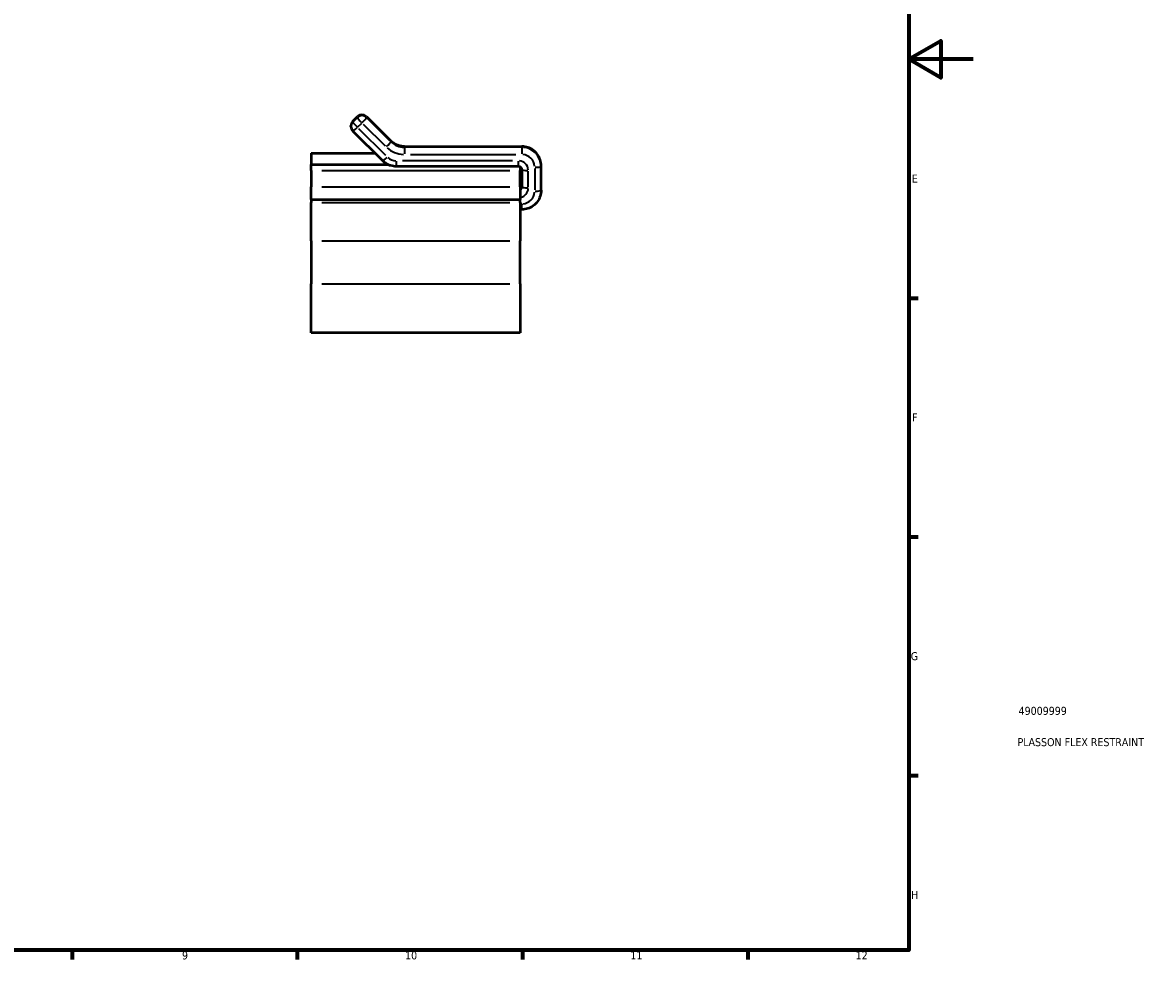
# Model space of a CAD drawing. Header units: millimetres. Extents: x 0 to 897, y 0 to 594.
# Tile 3 of 4: x 545 to 897, y 17 to 308. Entities that reach past the tile are written whole.
import ezdxf

# ---------------------------------------------------------------- set-up
doc = ezdxf.new("R2010")
doc.units = ezdxf.units.MM
for name, color, linetype, lineweight in [('Border (ISO)', 7, 'Continuous', 70), ('Title (ISO)', 7, 'Continuous', 50), ('Visible (ISO)', 7, 'Continuous', 50), ('Visible Narrow (ISO)', 7, 'Continuous', 35)]:
    doc.layers.add(name, color=color, linetype=linetype, lineweight=lineweight)
doc.styles.add('Note Text (ISO)', font='tahoma.ttf')

# ---------------------------------------------------------------- blocks, each defined once
blk = doc.blocks.new('Borders Default Border')
at = {"layer": 'Border (ISO)'}
for p, q in [((821, 222.75), (823.9, 222.75)), ((821, 148.5), (823.9, 148.5)), ((821, 74.25), (823.9, 74.25)), ((560.67, 20), (560.67, 17.1)), ((630.75, 20), (630.75, 17.1)), ((700.83, 20), (700.83, 17.1)), ((770.92, 20), (770.92, 17.1))]:
    blk.add_line(p, q, dxfattribs=at)
at = {"layer": 'Border (ISO)', "flags": 128}
for points in [[(20, 20), (20, 574), (821, 574), (821, 20), (20, 20)], [(841, 297), (821, 297), (831, 302.77), (831, 291.23), (821, 297)]]:
    blk.add_lwpolyline(points, dxfattribs=at)
at = {"layer": 'Border (ISO)', "color": 232, "true_color": 0xca0064, "char_height": 2.5, "attachment_point": 7, "style": 'Note Text (ISO)'}
for s, insert in [('E', (821.94, 258.63)), ('F', (822, 184.38)), ('G', (821.61, 110.08)), ('H', (821.74, 35.88)), ('9', (594.88, 17.05)), ('10', (664.29, 17.05)), ('11', (734.37, 17.1)), ('12', (804.46, 17.1))]:
    blk.add_mtext(s, dxfattribs=dict(at, insert=insert))
blk = doc.blocks.new('Title Blocks ISO')
at = {"layer": 'Title (ISO)', "color": 232, "true_color": 0xca0064, "style": 'Note Text (ISO)'}
for tag, p in [('PART_NUMBER_001', (34.16, 73.14)), ('DESCRIPTION_001', (33.84, 63.4))]:
    blk.add_attdef(tag, p, '', height=2.5, dxfattribs=at)

msp = doc.modelspace()

# ---------------------------------------------------------------- linework, layer by layer
at = {"layer": 'Visible (ISO)'}
for p, q in [((648.04, 277.735), (649.455, 279.139)), ((652.272, 279.139), (659.858, 271.609)), ((647.449, 276.073), (647.449, 276.315)), ((657.383, 265.379), (648.04, 274.654)), ((635.121, 267.826), (635.121, 264.292)), ((635.121, 267.826), (654.919, 267.826)), ((664.106, 269.863), (700.621, 269.863)), ((635.121, 264.292), (635.121, 264.244)), ((635.121, 264.292), (658.886, 264.292)), ((635.121, 262.352), (635.121, 264.244)), ((706.621, 263.651), (706.621, 263.893)), ((635.121, 262.352), (635.121, 257.359)), ((699.621, 263.636), (661.621, 263.636)), ((700.121, 263.505), (700.121, 262.352)), ((700.121, 257.359), (700.121, 262.352)), ((700.621, 262.658), (700.621, 257.234)), ((706.621, 256.242), (706.621, 263.651)), ((635.121, 253.377), (635.121, 257.359)), ((700.121, 257.359), (700.121, 253.377)), ((635.121, 253.377), (635.121, 252.453)), ((635.121, 253.377), (700.121, 253.377)), ((700.121, 252.453), (700.121, 253.377)), ((635.121, 240.543), (635.121, 252.453)), ((700.121, 252.453), (700.121, 240.543)), ((700.621, 250.271), (700.121, 250.271)), ((635.121, 240.543), (635.121, 227.201)), ((700.121, 227.201), (700.121, 240.543)), ((635.121, 211.927), (635.121, 227.201)), ((700.121, 227.201), (700.121, 211.927)), ((700.121, 211.927), (635.121, 211.927))]:
    msp.add_line(p, q, dxfattribs=at)
for centre, start, end in [((650.863, 277.719), 45.2118, 134.7882), ((649.449, 276.315), 134.7882, 180), ((649.449, 276.073), 180, 225.2118)]:
    msp.add_arc(centre, 2, start, end, dxfattribs=at)
for points, knots in [([(664.106, 269.863), (663.791, 269.863), (663.476, 269.888), (662.854, 269.986), (662.547, 270.059), (661.949, 270.252), (661.657, 270.372), (661.097, 270.655), (660.828, 270.819), (660.32, 271.186), (660.08, 271.389), (659.858, 271.609)], [1.57079633, 1.57079633, 1.57079633, 1.57079633, 1.72787596, 1.72787596, 1.88495559, 1.88495559, 2.04203522, 2.04203522, 2.19911486, 2.19911486, 2.35619449, 2.35619449, 2.35619449, 2.35619449]), ([(706.621, 263.893), (706.621, 264.52), (706.521, 265.146), (706.131, 266.338), (705.841, 266.902), (705.101, 267.914), (704.65, 268.361), (703.634, 269.094), (703.067, 269.38), (701.874, 269.765), (701.248, 269.863), (700.621, 269.863)], [0, 0, 0, 0, 0.3141593, 0.3141593, 0.6283185, 0.6283185, 0.9424778, 0.9424778, 1.2566371, 1.2566371, 1.5707963, 1.5707963, 1.5707963, 1.5707963]), ([(661.621, 263.636), (661.307, 263.636), (660.994, 263.66), (660.375, 263.758), (660.069, 263.831), (659.473, 264.023), (659.182, 264.143), (658.623, 264.425), (658.354, 264.589), (657.846, 264.955), (657.606, 265.159), (657.383, 265.379)], [1.57079633, 1.57079633, 1.57079633, 1.57079633, 1.72787596, 1.72787596, 1.88495559, 1.88495559, 2.04203522, 2.04203522, 2.19911486, 2.19911486, 2.35619449, 2.35619449, 2.35619449, 2.35619449]), ([(700.621, 262.658), (700.621, 262.759), (700.605, 262.86), (700.542, 263.052), (700.495, 263.144), (700.373, 263.31), (700.299, 263.384), (700.13, 263.506), (700.035, 263.554), (699.836, 263.618), (699.733, 263.635), (699.626, 263.636), (699.624, 263.636), (699.621, 263.636)], [0, 0, 0, 0, 0.3141593, 0.3141593, 0.6283185, 0.6283185, 0.9424778, 0.9424778, 1.2566371, 1.2566371, 1.5627815, 1.5627815, 1.5707963, 1.5707963, 1.5707963, 1.5707963]), ([(700.621, 257.477), (700.621, 257.376), (700.605, 257.275), (700.542, 257.082), (700.495, 256.99), (700.373, 256.825), (700.299, 256.751), (700.184, 256.668), (700.153, 256.648), (700.121, 256.63)], [6.2831853, 6.2831853, 6.2831853, 6.2831853, 6.5973446, 6.5973446, 6.9115038, 6.9115038, 7.2256631, 7.2256631, 7.3367432, 7.3367432, 7.3367432, 7.3367432]), ([(706.621, 256.242), (706.621, 255.615), (706.521, 254.988), (706.131, 253.797), (705.841, 253.232), (705.101, 252.221), (704.65, 251.774), (703.634, 251.041), (703.067, 250.754), (701.874, 250.37), (701.248, 250.271), (700.621, 250.271)], [0, 0, 0, 0, 0.3141593, 0.3141593, 0.6283185, 0.6283185, 0.9424778, 0.9424778, 1.2566371, 1.2566371, 1.5707963, 1.5707963, 1.5707963, 1.5707963])]:
    msp.add_open_spline(points, degree=3, knots=knots, dxfattribs=at)
at = {"layer": 'Visible Narrow (ISO)'}
for p, q in [((648.106, 277.789), (649.379, 279.053)), ((649.379, 278.811), (648.106, 277.547)), ((649.449, 279.111), (649.449, 278.893)), ((652.278, 278.893), (652.278, 279.111)), ((652.657, 278.747), (659.484, 271.97)), ((659.484, 271.727), (652.657, 278.504)), ((648.035, 277.489), (648.035, 277.707)), ((649.52, 275.901), (650.793, 277.164)), ((658.325, 267.02), (649.916, 275.367)), ((651.243, 276.858), (658.07, 270.081)), ((659.863, 271.581), (659.863, 271.363)), ((664.106, 269.85), (664.106, 269.863)), ((664.106, 269.619), (664.106, 269.837)), ((664.106, 269.581), (664.106, 267.535)), ((665.932, 269.849), (698.795, 269.849)), ((698.795, 269.606), (665.932, 269.606)), ((665.932, 267.379), (698.795, 267.379)), ((700.621, 269.85), (700.621, 269.863)), ((700.621, 269.837), (700.621, 269.619)), ((700.621, 269.581), (700.621, 267.535)), ((636.314, 264.244), (657.79, 264.244)), ((661.621, 263.641), (661.621, 265.251)), ((697.721, 265.394), (663.521, 265.394)), ((699.621, 263.641), (699.621, 265.251)), ((638.371, 262.352), (696.871, 262.352)), ((702.621, 257.263), (702.621, 262.145)), ((704.621, 263.038), (704.621, 256.37)), ((638.371, 257.359), (696.871, 257.359)), ((638.371, 252.453), (696.871, 252.453)), ((700.596, 252.029), (700.146, 252.029)), ((700.621, 250.276), (700.621, 251.886)), ((638.371, 240.543), (696.871, 240.543)), ((638.371, 227.201), (696.871, 227.201))]:
    msp.add_line(p, q, dxfattribs=at)
for centre, major_axis, ratio, start_param, end_param in [((650.863, 277.719), (-1.409, 1.419), 0.0856668, 0.0043045, 0.0817848), ((650.863, 277.477), (-1.409, 1.419), 0.0856668, 0.164629, 1.5783457), ((650.863, 277.719), (2, 0), 0.9926341, 0.863938, 2.2776547), ((650.863, 277.477), (-2, 0), 0.9926341, 4.0055306, 5.4192473), ((650.863, 277.477), (1.409, 1.419), 0.0856668, 4.7048396, 6.1185563), ((650.863, 277.719), (1.409, 1.419), 0.0856668, 6.2014006, 6.2788808), ((649.449, 276.315), (-2, 0), 0.9926341, 5.5370571, 6.2439154), ((649.449, 276.073), (-2, 0), 0.9926341, 5.5370571, 6.2439154), ((649.449, 276.315), (-1.409, 1.419), 0.0856668, 0.0043045, 0.0817848), ((649.449, 276.073), (-1.409, 1.419), 0.0856668, 0.164629, 1.5783457), ((649.449, 276.073), (-1.409, -1.419), 0.0856668, 0.0742354, 1.4104718), ((658.449, 269.947), (1.409, 1.419), 0.0856668, 4.7048396, 6.1185563), ((658.449, 270.189), (1.409, 1.419), 0.0856668, 6.2014006, 6.2788808), ((664.106, 275.805), (6, 0), 0.9926341, 3.9662607, 4.6731191), ((664.106, 275.562), (-6, 0), 0.9926341, 0.8246681, 1.5315264), ((664.106, 275.32), (8, 0), 0.9926341, 3.9662607, 4.6731191), ((700.621, 263.893), (6, 0), 0.9926341, 0.0785398, 1.4922565), ((700.621, 263.651), (6, 0), 0.9926341, 0.0785398, 1.4922565), ((658.792, 266.799), (-1.409, -1.419), 0.0856668, 0.0742354, 1.4104718), ((661.621, 269.364), (-4, 0), 0.9926341, 0.8246681, 1.5315264), ((699.621, 262.416), (3, 0), 0.9926341, 0.0785398, 1.4922565), ((700.621, 263.408), (4, 0), 0.9926341, 0.0785398, 1.4922565), ((702.621, 262.658), (-2, 0), 0.1211512, 0.0785398, 1.4922565), ((704.621, 263.651), (2, 0), 0.1211512, 4.7909288, 6.2046455), ((699.621, 257.477), (1, 0), 0.9926341, 5.2883476, 6.2308254), ((699.621, 257.234), (1, 0), 0.9926341, 5.2883476, 6.2308254), ((702.621, 257.234), (-2, 0), 0.1211512, 0.0785398, 1.4922565), ((699.621, 256.992), (3, 0), 0.9926341, 4.9500045, 6.2130179), ((700.621, 255.999), (4, 0), 0.9926341, 4.7909288, 6.2046455), ((704.621, 256.242), (2, 0), 0.1211512, 4.7909288, 6.2046455)]:
    msp.add_ellipse(centre, major_axis=major_axis, ratio=ratio, start_param=start_param, end_param=end_param, dxfattribs=at)

# ---------------------------------------------------------------- block references
msp.add_blockref('Borders Default Border', (0, 0))
msp.add_blockref('Title Blocks ISO', (821, 20)).add_auto_attribs({'PART_NUMBER_001': '49009999', 'DESCRIPTION_001': 'PLASSON FLEX RESTRAINT'})

doc.saveas('drawing.dxf')
